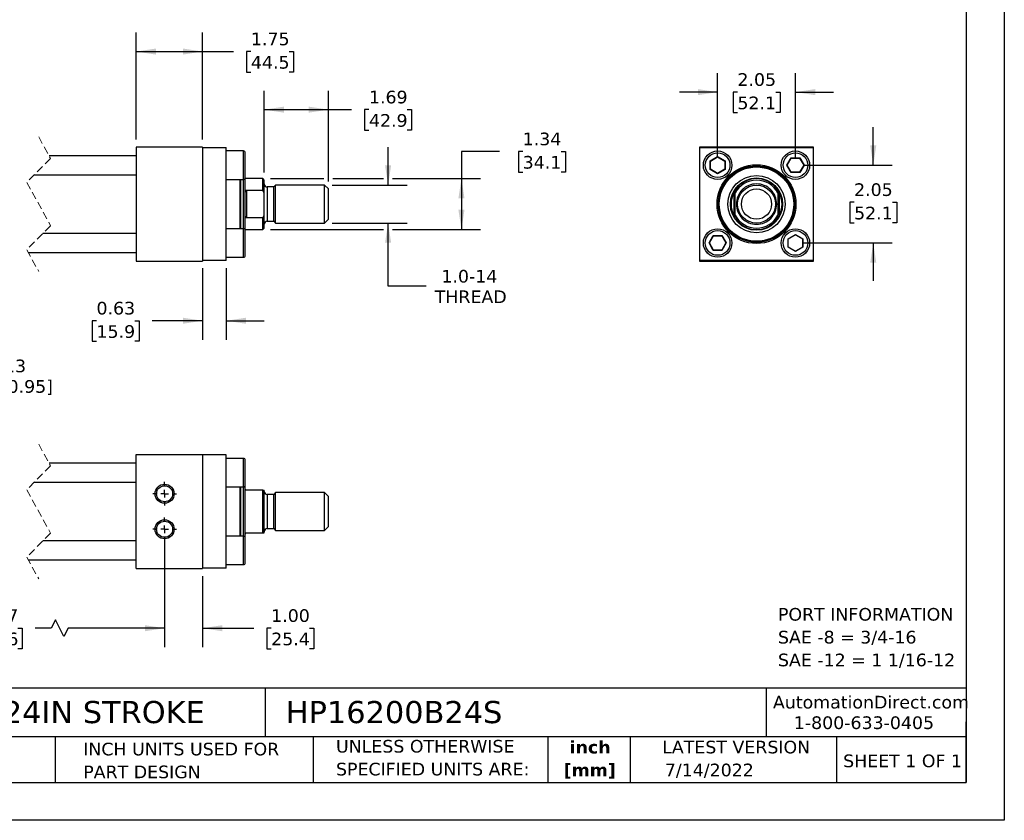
# Model space of a CAD drawing. Header units: inches. Extents: x 0 to 44, y 0 to 34.
# Tile 2 of 3: x 18.1 to 44, y 0 to 21.1. Entities that reach past the tile are written whole.
import ezdxf

# ---------------------------------------------------------------- set-up
doc = ezdxf.new("R2010")
doc.units = ezdxf.units.IN
doc.header["$LTSCALE"] = 4
doc.header["$MEASUREMENT"] = 0
for name, pattern in [('SLD-Center', [0.75, 0.6, -0.05, 0.05, -0.05]), ('SLD-Dashed', [0.075, 0.05, -0.025]), ('SLD-Solid', [0])]:
    doc.linetypes.add(name, pattern=pattern)
doc.layers.add('CENTER', color=40, linetype='SLD-Center')
doc.layers.add('DIMENSIONS', color=140, linetype='SLD-Solid', lineweight=25)
doc.layers.add('TEXT', color=140, linetype='SLD-Solid', lineweight=25)
doc.styles.add('SLDTEXTSTYLE0', font='VERDANA.TTF')
doc.styles.add('SLDTEXTSTYLE1', font='VERDANAB.TTF')
doc.dimstyles.new('SLDDIMSTYLE1', dxfattribs={"dimtxt": 0.339844, "dimasz": 0.52, "dimexe": 0, "dimexo": 0.0625, "dimgap": 0.084961, "dimtad": 0, "dimtih": 1, "dimtoh": 1, "dimrnd": 1e-09, "dimzin": 12, "dimdsep": 46, "dimtxsty": 'SLDTEXTSTYLE0', "dimsah": 1, "dimcen": 0.09, "dimadec": 0, "dimazin": 3, "dimtfac": 1, "dimtofl": 0, "dimtmove": 0, "dimatfit": 3, "dimfxl": 0, "dimfrac": 2, "dimtolj": 1, "dimtzin": 12, "dimarcsym": 0})
doc.dimstyles.new('SLDDIMSTYLE2', dxfattribs={"dimtxt": 0.339844, "dimasz": 0.52, "dimexe": 0, "dimexo": 0.0625, "dimgap": 0.084961, "dimtad": 0, "dimtih": 1, "dimtoh": 1, "dimrnd": 1e-09, "dimzin": 12, "dimdsep": 46, "dimtxsty": 'SLDTEXTSTYLE0', "dimsah": 1, "dimcen": 0.09, "dimadec": 0, "dimazin": 3, "dimtfac": 1, "dimtmove": 0, "dimatfit": 0, "dimfxl": 0, "dimfrac": 2, "dimtolj": 1, "dimtzin": 12, "dimarcsym": 0})
doc.dimstyles.new('SLDDIMSTYLE3', dxfattribs={"dimtxt": 0.339844, "dimasz": 0.52, "dimexe": 0, "dimexo": 0.0625, "dimgap": 0.084961, "dimtad": 0, "dimtih": 1, "dimtoh": 1, "dimrnd": 1e-09, "dimdsep": 46, "dimtxsty": 'SLDTEXTSTYLE0', "dimsah": 1, "dimcen": 0.09, "dimadec": 0, "dimazin": 2, "dimtfac": 1, "dimtmove": 0, "dimatfit": 0, "dimfxl": 0, "dimfrac": 2, "dimtolj": 1, "dimtzin": 12, "dimarcsym": 0})
doc.dimstyles.new('SLDDIMSTYLE4', dxfattribs={"dimtxt": 0.339844, "dimasz": 0.52, "dimexe": 0, "dimexo": 0.0625, "dimgap": 0.084961, "dimtad": 0, "dimtih": 1, "dimtoh": 1, "dimrnd": 1e-09, "dimzin": 4, "dimdsep": 46, "dimtxsty": 'SLDTEXTSTYLE0', "dimsah": 1, "dimcen": 0.09, "dimadec": 0, "dimazin": 1, "dimtfac": 1, "dimtmove": 0, "dimatfit": 0, "dimfxl": 0, "dimfrac": 2, "dimtolj": 1, "dimtzin": 12, "dimarcsym": 0})
doc.dimstyles.new('SLDDIMSTYLE6', dxfattribs={"dimtxt": 0.339844, "dimasz": 0.52, "dimexe": 0, "dimexo": 0.0625, "dimgap": 0.084961, "dimtad": 0, "dimtih": 1, "dimtoh": 1, "dimrnd": 1e-09, "dimzin": 12, "dimdsep": 46, "dimtxsty": 'SLDTEXTSTYLE0', "dimsah": 1, "dimcen": 0, "dimadec": 0, "dimazin": 3, "dimtfac": 1, "dimtofl": 0, "dimtmove": 0, "dimatfit": 3, "dimfxl": 0, "dimfrac": 2, "dimtolj": 1, "dimtzin": 12, "dimarcsym": 0})

# ---------------------------------------------------------------- blocks, each defined once
blk = doc.blocks.new('SW_NOTE_0')
at = {"layer": 'TEXT', "color": 0, "char_height": 0.33333, "attachment_point": 1, "style": 'SLDTEXTSTYLE0'}
for s, insert in [('PORT INFORMATION', (0, 0.423)), ('SAE -8 = 3/4-16', (0, -0.179)), ('SAE -12 = 1 1/16-12', (0, -0.78))]:
    blk.add_mtext(s, dxfattribs=dict(at, insert=insert))
blk = doc.blocks.new('SW_NOTE_0_1')
at = {"layer": 'TEXT', "color": 0, "char_height": 0.3333, "attachment_point": 2, "style": 'SLDTEXTSTYLE1'}
for s, insert in [('inch', (0.5, 0.423)), ('[mm]', (0.489, -0.179))]:
    blk.add_mtext(s, dxfattribs=dict(at, insert=insert))
blk = doc.blocks.new('SW_NOTE_0_2')
at = {"layer": 'TEXT', "color": 0, "char_height": 0.33333, "attachment_point": 1, "style": 'SLDTEXTSTYLE0'}
for s, insert in [('UNLESS OTHERWISE ', (0, 0.423)), ('SPECIFIED UNITS ARE:', (0, -0.179))]:
    blk.add_mtext(s, dxfattribs=dict(at, insert=insert))
blk = doc.blocks.new('SW_NOTE_0_6')
at = {"layer": 'TEXT', "color": 0, "char_height": 0.33333, "attachment_point": 1, "style": 'SLDTEXTSTYLE0'}
for s, insert in [('INCH UNITS USED FOR ', (0, 0.423)), ('PART DESIGN', (0, -0.179))]:
    blk.add_mtext(s, dxfattribs=dict(at, insert=insert))
blk = doc.blocks.new('_D_1')
at = {"layer": 'DIMENSIONS'}
for p, q in [((21.131, 17.94), (21.131, 20.76)), ((22.881, 17.94), (22.881, 20.76)), ((21.131, 20.26), (22.881, 20.26)), ((22.881, 20.26), (23.693, 20.26)), ((24.154, 20.26), (24.04, 20.26)), ((24.04, 20.26), (24.04, 19.72)), ((25.164, 20.26), (25.278, 20.26)), ((25.278, 20.26), (25.278, 19.72)), ((24.04, 19.72), (24.154, 19.72)), ((25.278, 19.72), (25.164, 19.72))]:
    blk.add_line(p, q, dxfattribs=at)
for points in [[(21.131, 20.26), (21.651, 20.18), (21.651, 20.34)], [(22.881, 20.26), (22.361, 20.34), (22.361, 20.18)]]:
    blk.add_solid(points, dxfattribs=at)
at = {"layer": 'DIMENSIONS', "char_height": 0.3333, "attachment_point": 1, "style": 'SLDTEXTSTYLE0'}
for s, insert in [('1.75', (24.154, 20.759)), ('44.5', (24.154, 20.143))]:
    blk.add_mtext(s, dxfattribs=dict(at, insert=insert))
blk = doc.blocks.new('_D_2')
at = {"layer": 'DIMENSIONS'}
for p, q in [((24.506, 17.072), (24.506, 19.229)), ((26.194, 16.838), (26.194, 19.229)), ((24.506, 18.729), (26.194, 18.729)), ((26.194, 18.729), (26.803, 18.729)), ((27.264, 18.729), (27.149, 18.729)), ((27.149, 18.729), (27.149, 18.189)), ((28.273, 18.729), (28.388, 18.729)), ((28.388, 18.729), (28.388, 18.189)), ((27.149, 18.189), (27.264, 18.189)), ((28.388, 18.189), (28.273, 18.189))]:
    blk.add_line(p, q, dxfattribs=at)
for points in [[(24.506, 18.729), (25.026, 18.649), (25.026, 18.809)], [(26.194, 18.729), (25.674, 18.809), (25.674, 18.649)]]:
    blk.add_solid(points, dxfattribs=at)
at = {"layer": 'DIMENSIONS', "char_height": 0.3333, "attachment_point": 1, "style": 'SLDTEXTSTYLE0'}
for s, insert in [('1.69', (27.264, 19.228)), ('42.9', (27.264, 18.612))]:
    blk.add_mtext(s, dxfattribs=dict(at, insert=insert))
blk = doc.blocks.new('_D_3')
at = {"layer": 'DIMENSIONS'}
for p, q in [((27.768, 16.74), (27.768, 17.74)), ((26.292, 16.74), (28.268, 16.74)), ((26.292, 15.74), (28.268, 15.74)), ((27.768, 14.081), (27.768, 15.74)), ((28.768, 14.081), (27.768, 14.081))]:
    blk.add_line(p, q, dxfattribs=at)
for points in [[(27.768, 16.74), (27.848, 17.26), (27.688, 17.26)], [(27.768, 15.74), (27.688, 15.22), (27.848, 15.22)]]:
    blk.add_solid(points, dxfattribs=at)
at = {"layer": 'DIMENSIONS', "char_height": 0.3333, "attachment_point": 1, "style": 'SLDTEXTSTYLE0'}
for s, insert in [('1.0-14', (29.172, 14.505)), ('THREAD', (28.997, 13.965))]:
    blk.add_mtext(s, dxfattribs=dict(at, insert=insert))
blk = doc.blocks.new('_D_4')
at = {"layer": 'DIMENSIONS'}
for p, q in [((30.7, 17.625), (29.7, 17.625)), ((29.7, 17.625), (29.7, 16.912)), ((31.313, 17.625), (31.199, 17.625)), ((31.199, 17.625), (31.199, 17.085)), ((32.323, 17.625), (32.437, 17.625)), ((32.437, 17.625), (32.437, 17.085)), ((24.667, 16.912), (26.074, 16.912)), ((26.314, 16.912), (27.648, 16.912)), ((27.888, 16.912), (30.2, 16.912)), ((29.7, 16.912), (29.7, 15.569)), ((31.199, 17.085), (31.313, 17.085)), ((32.437, 17.085), (32.323, 17.085)), ((24.667, 15.569), (27.648, 15.569)), ((27.888, 15.569), (30.2, 15.569))]:
    blk.add_line(p, q, dxfattribs=at)
for points in [[(29.7, 16.912), (29.62, 16.392), (29.78, 16.392)], [(29.7, 15.569), (29.78, 16.089), (29.62, 16.089)]]:
    blk.add_solid(points, dxfattribs=at)
at = {"layer": 'DIMENSIONS', "char_height": 0.3333, "attachment_point": 1, "style": 'SLDTEXTSTYLE0'}
for s, insert in [('1.34', (31.313, 18.124)), ('34.1', (31.313, 17.508))]:
    blk.add_mtext(s, dxfattribs=dict(at, insert=insert))
blk = doc.blocks.new('_D_5')
at = {"layer": 'DIMENSIONS'}
for p, q in [((22.881, 14.55), (22.881, 12.666)), ((23.506, 14.55), (23.506, 12.666)), ((20.086, 13.166), (19.972, 13.166)), ((19.972, 13.166), (19.972, 12.625)), ((21.096, 13.166), (21.21, 13.166)), ((21.21, 13.166), (21.21, 12.625)), ((22.881, 13.166), (21.556, 13.166)), ((23.506, 13.166), (24.506, 13.166)), ((19.972, 12.625), (20.086, 12.625)), ((21.21, 12.625), (21.096, 12.625))]:
    blk.add_line(p, q, dxfattribs=at)
for points in [[(22.881, 13.166), (22.361, 13.246), (22.361, 13.086)], [(23.506, 13.166), (24.026, 13.086), (24.026, 13.246)]]:
    blk.add_solid(points, dxfattribs=at)
at = {"layer": 'DIMENSIONS', "char_height": 0.3333, "attachment_point": 1, "style": 'SLDTEXTSTYLE0'}
for s, insert in [('0.63', (20.086, 13.665)), ('15.9', (20.086, 13.049))]:
    blk.add_mtext(s, dxfattribs=dict(at, insert=insert))
blk = doc.blocks.new('_D_6')
at = {"layer": 'DIMENSIONS'}
for p, q in [((36.448, 17.465), (36.448, 19.691)), ((38.498, 17.465), (38.498, 19.691)), ((36.448, 19.191), (35.448, 19.191)), ((36.97, 19.191), (36.856, 19.191)), ((36.856, 19.191), (36.856, 18.651)), ((37.98, 19.191), (38.094, 19.191)), ((38.094, 19.191), (38.094, 18.651)), ((38.498, 19.191), (39.498, 19.191)), ((36.856, 18.651), (36.97, 18.651)), ((38.094, 18.651), (37.98, 18.651))]:
    blk.add_line(p, q, dxfattribs=at)
for points in [[(36.448, 19.191), (35.928, 19.271), (35.928, 19.111)], [(38.498, 19.191), (39.018, 19.111), (39.018, 19.271)]]:
    blk.add_solid(points, dxfattribs=at)
at = {"layer": 'DIMENSIONS', "char_height": 0.3333, "attachment_point": 1, "style": 'SLDTEXTSTYLE0'}
for s, insert in [('2.05', (36.97, 19.69)), ('52.1', (36.97, 19.074))]:
    blk.add_mtext(s, dxfattribs=dict(at, insert=insert))
blk = doc.blocks.new('_D_7')
at = {"layer": 'DIMENSIONS'}
for p, q in [((40.548, 17.265), (40.548, 18.265)), ((38.698, 17.265), (41.048, 17.265)), ((40.043, 16.288), (39.929, 16.288)), ((39.929, 16.288), (39.929, 15.748)), ((41.053, 16.288), (41.167, 16.288)), ((41.167, 16.288), (41.167, 15.748)), ((39.929, 15.748), (40.043, 15.748)), ((41.167, 15.748), (41.053, 15.748)), ((38.698, 15.215), (41.048, 15.215)), ((40.548, 15.215), (40.548, 14.215))]:
    blk.add_line(p, q, dxfattribs=at)
for points in [[(40.548, 17.265), (40.628, 17.785), (40.468, 17.785)], [(40.548, 15.215), (40.468, 14.695), (40.628, 14.695)]]:
    blk.add_solid(points, dxfattribs=at)
at = {"layer": 'DIMENSIONS', "char_height": 0.3333, "attachment_point": 1, "style": 'SLDTEXTSTYLE0'}
for s, insert in [('2.05', (40.043, 16.788)), ('52.1', (40.043, 16.171))]:
    blk.add_mtext(s, dxfattribs=dict(at, insert=insert))
blk = doc.blocks.new('_D_19')
at = {"layer": 'DIMENSIONS'}
for p, q in [((13.296, 7.469), (13.296, 4.563)), ((21.881, 7.47), (21.881, 4.563)), ((19.005, 5.286), (18.894, 5.063)), ((19.227, 4.841), (19.005, 5.286)), ((13.296, 5.063), (16.259, 5.063)), ((16.719, 5.063), (16.605, 5.063)), ((16.605, 5.063), (16.605, 4.523)), ((18.012, 5.063), (18.126, 5.063)), ((18.126, 5.063), (18.126, 4.523)), ((18.894, 5.063), (18.472, 5.063)), ((19.338, 5.063), (19.227, 4.841)), ((21.881, 5.063), (19.338, 5.063)), ((16.605, 4.523), (16.719, 4.523)), ((18.126, 4.523), (18.012, 4.523))]:
    blk.add_line(p, q, dxfattribs=at)
for points in [[(13.296, 5.063), (13.816, 4.983), (13.816, 5.143)], [(21.881, 5.063), (21.361, 5.143), (21.361, 4.983)]]:
    blk.add_solid(points, dxfattribs=at)
at = {"layer": 'DIMENSIONS', "char_height": 0.3333, "attachment_point": 1, "style": 'SLDTEXTSTYLE0'}
for s, insert in [('26.87', (16.719, 5.563)), ('682.6', (16.719, 4.947))]:
    blk.add_mtext(s, dxfattribs=dict(at, insert=insert))
blk = doc.blocks.new('_D_20')
at = {"layer": 'DIMENSIONS'}
for p, q in [((21.881, 7.47), (21.881, 4.563)), ((22.881, 6.438), (22.881, 4.563)), ((21.881, 5.063), (20.881, 5.063)), ((22.881, 5.063), (24.227, 5.063)), ((24.688, 5.063), (24.573, 5.063)), ((24.573, 5.063), (24.573, 4.523)), ((25.697, 5.063), (25.812, 5.063)), ((25.812, 5.063), (25.812, 4.523)), ((24.573, 4.523), (24.688, 4.523)), ((25.812, 4.523), (25.697, 4.523))]:
    blk.add_line(p, q, dxfattribs=at)
for points in [[(21.881, 5.063), (21.361, 5.143), (21.361, 4.983)], [(22.881, 5.063), (23.401, 4.983), (23.401, 5.143)]]:
    blk.add_solid(points, dxfattribs=at)
at = {"layer": 'DIMENSIONS', "char_height": 0.3333, "attachment_point": 1, "style": 'SLDTEXTSTYLE0'}
for s, insert in [('1.00', (24.688, 5.563)), ('25.4', (24.688, 4.947))]:
    blk.add_mtext(s, dxfattribs=dict(at, insert=insert))
blk = doc.blocks.new('SW_SYMBOL_HOLE_DEPTH')
at = {"layer": 'DIMENSIONS', "color": 0}
for p, q in [((0, 137.8), (126, 137.8)), ((63, 137.8), (63, 11.8)), ((15.7, 87.4), (63, 11.8)), ((110.2, 87.4), (63, 11.8))]:
    blk.add_line(p, q, dxfattribs=at)
blk = doc.blocks.new('_D_21')
at = {"layer": 'DIMENSIONS'}
for p, q in [((13.421, 8.824), (14.936, 11.448)), ((14.936, 11.448), (15.811, 11.448))]:
    blk.add_line(p, q, dxfattribs=at)
blk.add_solid([(13.421, 8.824), (13.75, 9.234), (13.611, 9.314)], dxfattribs=at)
at = {"layer": 'DIMENSIONS', "xscale": 0.002688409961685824, "yscale": 0.002688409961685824, "zscale": 0.002688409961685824}
blk.add_blockref('SW_SYMBOL_HOLE_DEPTH', (16.061, 11.223), dxfattribs=at)
at = {"layer": 'DIMENSIONS', "char_height": 0.3333, "attachment_point": 1, "style": 'SLDTEXTSTYLE0'}
for s, insert in [('1/2-13', (16.748, 12.142)), ('0.38[0.95]', (16.547, 11.602)), ('X4', (17.222, 11.062))]:
    blk.add_mtext(s, dxfattribs=dict(at, insert=insert))
blk = doc.blocks.new('SW_CENTERMARKSYMBOL_6')
at = {"layer": 'CENTER', "color": 0}
for p, q in [((0, 0.2), (0, 0.311)), ((-0.2, 0), (-0.311, 0)), ((0, 0), (-0.1, 0)), ((0, 0), (0, 0.1)), ((0, 0), (0, -0.1)), ((0, 0), (0.1, 0)), ((0.2, 0), (0.311, 0)), ((0, -0.2), (0, -0.311))]:
    blk.add_line(p, q, dxfattribs=at)
blk = doc.blocks.new('SW_CENTERMARKSYMBOL_7')
at = {"layer": 'CENTER', "color": 0}
for p, q in [((0, 0.2), (0, 0.311)), ((-0.2, 0), (-0.311, 0)), ((0, 0), (-0.1, 0)), ((0, 0), (0, 0.1)), ((0, 0), (0, -0.1)), ((0, 0), (0.1, 0)), ((0.2, 0), (0.311, 0)), ((0, -0.2), (0, -0.311))]:
    blk.add_line(p, q, dxfattribs=at)

msp = doc.modelspace()

# ---------------------------------------------------------------- linework, layer by layer
at = {"color": 7, "linetype": 'SLD-Solid'}
for p, q in [((44, 34), (44, 0)), ((44, 0), (0, 0))]:
    msp.add_line(p, q, dxfattribs=at)
at = {"color": 7, "linetype": 'SLD-Dashed', "lineweight": 18}
for p, q in [((18.563, 18.015), (18.878, 17.443)), ((18.878, 17.443), (18.248, 16.813)), ((18.248, 16.813), (18.878, 15.668)), ((18.878, 15.668), (18.248, 15.038)), ((18.248, 15.038), (18.563, 14.465)), ((18.563, 9.913), (18.878, 9.341)), ((18.878, 9.341), (18.248, 8.711)), ((18.248, 8.711), (18.878, 7.566)), ((18.878, 7.566), (18.248, 6.936)), ((18.248, 6.936), (18.563, 6.363))]:
    msp.add_line(p, q, dxfattribs=at)
for p, q in [((21.131, 17.74), (21.131, 14.74)), ((22.881, 17.74), (21.131, 17.74)), ((22.881, 17.74), (22.881, 14.74)), ((22.881, 17.73), (23.506, 17.73)), ((23.506, 14.75), (23.506, 17.73)), ((23.956, 17.64), (23.506, 17.64)), ((23.956, 16.89), (23.956, 17.64)), ((35.973, 17.74), (35.973, 14.74)), ((38.973, 17.74), (35.973, 17.74)), ((35.983, 14.75), (35.983, 17.73)), ((35.983, 17.73), (38.963, 17.73)), ((38.963, 17.73), (38.963, 14.75)), ((38.973, 14.74), (38.973, 17.74)), ((21.131, 17.515), (18.838, 17.515)), ((24.006, 16.94), (24.006, 17.59)), ((36.253, 17.378), (36.448, 17.491)), ((36.253, 17.152), (36.253, 17.378)), ((36.253, 17.378), (36.261, 17.374)), ((36.261, 17.374), (36.448, 17.482)), ((36.448, 17.491), (36.644, 17.378)), ((36.448, 17.491), (36.448, 17.482)), ((36.448, 17.482), (36.636, 17.374)), ((36.644, 17.378), (36.636, 17.374)), ((36.644, 17.378), (36.644, 17.152)), ((38.273, 17.265), (38.385, 17.461)), ((38.282, 17.265), (38.39, 17.453)), ((38.385, 17.461), (38.611, 17.461)), ((38.39, 17.453), (38.385, 17.461)), ((38.39, 17.453), (38.607, 17.453)), ((38.611, 17.461), (38.607, 17.453)), ((38.607, 17.453), (38.715, 17.265)), ((38.611, 17.461), (38.724, 17.265)), ((36.261, 17.157), (36.253, 17.152)), ((36.448, 17.04), (36.253, 17.152)), ((36.261, 17.157), (36.261, 17.374)), ((36.448, 17.049), (36.261, 17.157)), ((36.636, 17.157), (36.448, 17.049)), ((36.644, 17.152), (36.448, 17.04)), ((36.636, 17.374), (36.636, 17.157)), ((36.644, 17.152), (36.636, 17.157)), ((38.385, 17.07), (38.273, 17.265)), ((38.273, 17.265), (38.282, 17.265)), ((38.39, 17.078), (38.282, 17.265)), ((38.715, 17.265), (38.607, 17.078)), ((38.724, 17.265), (38.611, 17.07)), ((38.724, 17.265), (38.715, 17.265)), ((18.451, 17.015), (21.131, 17.015)), ((23.506, 16.89), (23.956, 16.89)), ((23.868, 15.59), (23.868, 16.89)), ((23.888, 15.59), (23.888, 16.89)), ((23.962, 16.24), (23.962, 16.891)), ((24.006, 16.912), (23.999, 16.915)), ((24.467, 16.912), (24.006, 16.912)), ((24.006, 16.554), (24.006, 16.912)), ((24.506, 16.872), (24.467, 16.912)), ((24.467, 16.607), (24.467, 16.912)), ((24.506, 16.529), (24.506, 16.872)), ((36.448, 17.04), (36.448, 17.049)), ((38.385, 17.07), (38.39, 17.078)), ((38.611, 17.07), (38.385, 17.07)), ((38.607, 17.078), (38.39, 17.078)), ((38.611, 17.07), (38.607, 17.078)), ((24.037, 16.607), (24.037, 15.874)), ((24.037, 16.607), (24.467, 16.607)), ((24.506, 16.529), (24.467, 16.607)), ((24.756, 16.692), (24.586, 16.692)), ((24.586, 16.692), (24.586, 16.24)), ((24.805, 16.74), (24.756, 16.692)), ((24.756, 16.24), (24.756, 16.692)), ((26.092, 16.74), (24.805, 16.74)), ((24.805, 15.74), (24.805, 16.74)), ((26.194, 16.638), (26.092, 16.74)), ((26.092, 16.24), (26.092, 16.74)), ((26.194, 16.24), (26.194, 16.638)), ((24.006, 15.927), (24.006, 16.554)), ((24.506, 15.952), (24.506, 16.529)), ((36.88, 15.927), (36.88, 16.554)), ((36.911, 15.952), (36.911, 16.529)), ((38.036, 16.529), (38.036, 15.952)), ((38.067, 16.554), (38.067, 15.927)), ((23.962, 15.59), (23.962, 16.24)), ((24.586, 16.24), (24.586, 15.789)), ((24.756, 15.789), (24.756, 16.24)), ((26.092, 15.74), (26.092, 16.24)), ((26.194, 15.842), (26.194, 16.24)), ((24.006, 15.569), (24.006, 15.927)), ((24.467, 15.874), (24.037, 15.874)), ((24.467, 15.874), (24.506, 15.952)), ((24.467, 15.569), (24.467, 15.874)), ((24.506, 15.608), (24.506, 15.952)), ((26.092, 15.74), (26.194, 15.842)), ((23.956, 15.59), (23.506, 15.59)), ((23.956, 14.84), (23.956, 15.59)), ((23.999, 15.566), (24.006, 15.569)), ((24.006, 15.569), (24.467, 15.569)), ((24.467, 15.569), (24.506, 15.608)), ((24.586, 15.789), (24.756, 15.789)), ((24.756, 15.789), (24.805, 15.74)), ((24.805, 15.74), (26.092, 15.74)), ((21.131, 15.465), (18.676, 15.465)), ((24.006, 15.215), (24.006, 15.54)), ((36.223, 15.215), (36.335, 15.411)), ((36.232, 15.215), (36.34, 15.403)), ((36.335, 15.411), (36.561, 15.411)), ((36.335, 15.411), (36.34, 15.403)), ((36.34, 15.403), (36.557, 15.403)), ((36.561, 15.411), (36.557, 15.403)), ((36.557, 15.403), (36.665, 15.215)), ((36.561, 15.411), (36.674, 15.215)), ((38.303, 15.328), (38.498, 15.441)), ((38.303, 15.102), (38.303, 15.328)), ((38.303, 15.328), (38.311, 15.324)), ((38.311, 15.324), (38.498, 15.432)), ((38.311, 15.107), (38.311, 15.324)), ((38.498, 15.441), (38.694, 15.328)), ((38.498, 15.441), (38.498, 15.432)), ((38.498, 15.432), (38.686, 15.324)), ((38.686, 15.324), (38.694, 15.328)), ((38.686, 15.324), (38.686, 15.107)), ((38.694, 15.328), (38.694, 15.102)), ((24.006, 14.89), (24.006, 15.215)), ((36.335, 15.02), (36.223, 15.215)), ((36.223, 15.215), (36.232, 15.215)), ((36.34, 15.028), (36.232, 15.215)), ((36.665, 15.215), (36.557, 15.028)), ((36.674, 15.215), (36.561, 15.02)), ((36.674, 15.215), (36.665, 15.215)), ((38.303, 15.102), (38.311, 15.107)), ((38.498, 14.99), (38.303, 15.102)), ((38.498, 14.999), (38.311, 15.107)), ((38.686, 15.107), (38.498, 14.999)), ((38.694, 15.102), (38.498, 14.99)), ((38.694, 15.102), (38.686, 15.107)), ((18.288, 14.965), (21.131, 14.965)), ((23.506, 14.84), (23.956, 14.84)), ((36.335, 15.02), (36.34, 15.028)), ((36.561, 15.02), (36.335, 15.02)), ((36.557, 15.028), (36.34, 15.028)), ((36.557, 15.028), (36.561, 15.02)), ((38.498, 14.99), (38.498, 14.999)), ((21.131, 14.74), (22.881, 14.74)), ((23.506, 14.75), (22.881, 14.75)), ((35.973, 14.74), (38.973, 14.74)), ((38.963, 14.75), (35.983, 14.75)), ((21.131, 6.638), (21.131, 9.638)), ((21.131, 9.638), (22.881, 9.638)), ((22.881, 9.638), (22.881, 6.638)), ((23.506, 9.628), (22.881, 9.628)), ((23.506, 6.648), (23.506, 9.628)), ((21.131, 9.413), (18.838, 9.413)), ((23.956, 9.538), (23.506, 9.538)), ((23.956, 8.788), (23.956, 9.538)), ((24.006, 8.838), (24.006, 9.488)), ((18.451, 8.913), (21.131, 8.913)), ((23.506, 8.788), (23.956, 8.788)), ((23.868, 8.138), (23.868, 8.788)), ((23.888, 7.488), (23.888, 8.788)), ((23.962, 7.488), (23.962, 8.789)), ((24.006, 8.81), (23.999, 8.812)), ((24.006, 8.732), (24.006, 8.81)), ((24.006, 7.545), (24.006, 8.732)), ((24.467, 8.701), (24.037, 8.701)), ((24.467, 7.576), (24.467, 8.701)), ((24.467, 8.701), (24.506, 8.701)), ((24.506, 7.576), (24.506, 8.701)), ((24.756, 8.59), (24.586, 8.59)), ((24.586, 8.59), (24.586, 7.687)), ((24.805, 8.638), (24.756, 8.59)), ((24.756, 7.687), (24.756, 8.59)), ((26.092, 8.638), (24.805, 8.638)), ((24.805, 7.638), (24.805, 8.638)), ((26.194, 8.536), (26.092, 8.638)), ((26.092, 7.638), (26.092, 8.638)), ((26.194, 7.74), (26.194, 8.536)), ((23.868, 7.488), (23.868, 8.138)), ((24.006, 7.467), (24.006, 7.545)), ((24.037, 7.576), (24.467, 7.576)), ((24.467, 7.576), (24.506, 7.576)), ((24.586, 7.687), (24.756, 7.687)), ((24.756, 7.687), (24.805, 7.638)), ((24.805, 7.638), (26.092, 7.638)), ((26.092, 7.638), (26.194, 7.74)), ((21.131, 7.363), (18.676, 7.363)), ((23.956, 7.488), (23.506, 7.488)), ((23.956, 6.738), (23.956, 7.488)), ((23.999, 7.464), (24.006, 7.467)), ((24.006, 7.113), (24.006, 7.438)), ((24.006, 6.788), (24.006, 7.113)), ((18.288, 6.863), (21.131, 6.863)), ((21.131, 6.638), (22.881, 6.638)), ((23.506, 6.648), (22.881, 6.648)), ((23.506, 6.738), (23.956, 6.738))]:
    msp.add_line(p, q)
for centre, radius in [((36.448, 17.265), 0.375), ((38.498, 17.265), 0.375), ((37.473, 16.24), 1.039), ((37.473, 16.24), 1.007), ((37.473, 16.24), 0.999), ((37.473, 16.24), 0.98), ((37.473, 16.24), 0.755), ((37.473, 16.24), 0.688), ((37.473, 16.24), 0.687), ((37.473, 16.24), 0.5), ((37.473, 16.24), 0.398), ((36.448, 15.215), 0.375), ((38.498, 15.215), 0.375), ((21.881, 8.607), 0.25), ((21.881, 8.607), 0.211), ((21.881, 7.67), 0.25), ((21.881, 7.67), 0.211)]:
    msp.add_circle(centre, radius)
for centre, radius, start, end in [((23.956, 17.59), 0.05, 359.9991, 90.0008), ((23.956, 16.94), 0.05, 269.9992, 0.0009), ((37.473, 16.24), 0.672, 33.1044, 146.8956), ((37.473, 16.24), 0.632, 27.1458, 152.8542), ((24.586, 16.772), 0.08, 180.0011, 269.9992), ((37.473, 16.24), 0.671, 152.155, 207.845), ((37.473, 16.24), 0.672, 332.155, 27.845), ((37.473, 16.24), 0.632, 207.1458, 332.8542), ((37.473, 16.24), 0.671, 213.1044, 326.8956), ((23.956, 15.54), 0.05, 359.9991, 90.0008), ((24.586, 15.709), 0.08, 90.0008, 179.9989), ((23.956, 14.89), 0.05, 269.9992, 0.0009), ((23.956, 9.488), 0.05, 359.9991, 90.0008), ((23.956, 8.838), 0.05, 269.9992, 0.0009), ((24.586, 8.67), 0.08, 180.0011, 269.9992), ((24.586, 7.607), 0.08, 90.0008, 179.9989), ((23.956, 7.438), 0.05, 359.9991, 90.0008), ((23.956, 6.788), 0.05, 269.9992, 0.0009)]:
    msp.add_arc(centre, radius, start, end)
for points, knots in [([(36.448, 16.94), (36.362, 16.94), (36.279, 16.975), (36.158, 17.096), (36.123, 17.179), (36.123, 17.352), (36.158, 17.434), (36.279, 17.556), (36.362, 17.59), (36.448, 17.59)], [0, 0, 0, 0, 0.25, 0.25, 0.5, 0.5, 0.75, 0.75, 1, 1, 1, 1]), ([(36.448, 17.59), (36.535, 17.59), (36.617, 17.556), (36.739, 17.434), (36.773, 17.352), (36.773, 17.179), (36.739, 17.096), (36.617, 16.975), (36.535, 16.94), (36.448, 16.94)], [0, 0, 0, 0, 0.25, 0.25, 0.5, 0.5, 0.75, 0.75, 1, 1, 1, 1]), ([(38.173, 17.265), (38.173, 17.352), (38.208, 17.434), (38.329, 17.556), (38.412, 17.59), (38.585, 17.59), (38.667, 17.556), (38.789, 17.434), (38.823, 17.352), (38.823, 17.265)], [0, 0, 0, 0, 0.25, 0.25, 0.5, 0.5, 0.75, 0.75, 1, 1, 1, 1]), ([(38.823, 17.265), (38.823, 17.179), (38.789, 17.096), (38.667, 16.975), (38.585, 16.94), (38.412, 16.94), (38.329, 16.975), (38.208, 17.096), (38.173, 17.179), (38.173, 17.265)], [0, 0, 0, 0, 0.25, 0.25, 0.5, 0.5, 0.75, 0.75, 1, 1, 1, 1]), ([(24.006, 16.554), (24.007, 16.563), (24.008, 16.576), (24.014, 16.592), (24.02, 16.6), (24.027, 16.605), (24.033, 16.607), (24.036, 16.607), (24.037, 16.607)], [0, 0, 0, 0, 0.408029, 0.572057, 0.740903, 0.848441, 0.943703, 1, 1, 1, 1]), ([(36.88, 16.554), (36.883, 16.56), (36.886, 16.565), (36.892, 16.576), (36.895, 16.581), (36.901, 16.591), (36.904, 16.596), (36.908, 16.602), (36.909, 16.604), (36.91, 16.606), (36.911, 16.607), (36.911, 16.607)], [0, 0, 0, 0, 0.25, 0.25, 0.5, 0.5, 0.75, 0.75, 0.875, 0.875, 1, 1, 1, 1]), ([(38.005, 16.24), (38.005, 16.381), (37.949, 16.516), (37.749, 16.716), (37.614, 16.772), (37.332, 16.772), (37.197, 16.716), (36.998, 16.516), (36.942, 16.381), (36.942, 16.24)], [0, 0, 0, 0, 0.25, 0.25, 0.5, 0.5, 0.75, 0.75, 1, 1, 1, 1]), ([(38.036, 16.607), (38.036, 16.607), (38.036, 16.606), (38.038, 16.604), (38.039, 16.602), (38.042, 16.598), (38.043, 16.596), (38.046, 16.591), (38.047, 16.589), (38.052, 16.581), (38.055, 16.576), (38.061, 16.565), (38.064, 16.56), (38.067, 16.554)], [0, 0, 0, 0, 0.125, 0.125, 0.25, 0.25, 0.375, 0.375, 0.5, 0.5, 0.75, 0.75, 1, 1, 1, 1]), ([(36.942, 16.24), (36.942, 16.099), (36.998, 15.964), (37.197, 15.765), (37.332, 15.709), (37.614, 15.709), (37.749, 15.765), (37.949, 15.964), (38.005, 16.099), (38.005, 16.24)], [0, 0, 0, 0, 0.25, 0.25, 0.5, 0.5, 0.75, 0.75, 1, 1, 1, 1]), ([(24.037, 15.874), (24.035, 15.874), (24.031, 15.874), (24.025, 15.877), (24.017, 15.884), (24.009, 15.899), (24.006, 15.915), (24.006, 15.925), (24.006, 15.927)], [0, 0, 0, 0, 0.0892295, 0.1755044, 0.312822, 0.534781, 0.9417221, 1, 1, 1, 1]), ([(36.911, 15.874), (36.911, 15.874), (36.91, 15.874), (36.909, 15.877), (36.908, 15.879), (36.905, 15.883), (36.904, 15.885), (36.901, 15.89), (36.899, 15.892), (36.895, 15.9), (36.892, 15.905), (36.886, 15.916), (36.883, 15.921), (36.88, 15.927)], [0, 0, 0, 0, 0.125, 0.125, 0.25, 0.25, 0.375, 0.375, 0.5, 0.5, 0.75, 0.75, 1, 1, 1, 1]), ([(38.067, 15.927), (38.064, 15.921), (38.061, 15.916), (38.055, 15.905), (38.052, 15.9), (38.046, 15.89), (38.043, 15.885), (38.039, 15.879), (38.038, 15.877), (38.036, 15.874), (38.036, 15.874), (38.036, 15.874)], [0, 0, 0, 0, 0.25, 0.25, 0.5, 0.5, 0.75, 0.75, 0.875, 0.875, 1, 1, 1, 1]), ([(36.123, 15.215), (36.123, 15.302), (36.158, 15.384), (36.279, 15.506), (36.362, 15.54), (36.535, 15.54), (36.617, 15.506), (36.739, 15.384), (36.773, 15.302), (36.773, 15.215)], [0, 0, 0, 0, 0.25, 0.25, 0.5, 0.5, 0.75, 0.75, 1, 1, 1, 1]), ([(38.498, 14.89), (38.412, 14.89), (38.329, 14.925), (38.208, 15.046), (38.173, 15.129), (38.173, 15.302), (38.208, 15.384), (38.329, 15.506), (38.412, 15.54), (38.498, 15.54)], [0, 0, 0, 0, 0.25, 0.25, 0.5, 0.5, 0.75, 0.75, 1, 1, 1, 1]), ([(38.498, 15.54), (38.585, 15.54), (38.667, 15.506), (38.789, 15.384), (38.823, 15.302), (38.823, 15.129), (38.789, 15.046), (38.667, 14.925), (38.585, 14.89), (38.498, 14.89)], [0, 0, 0, 0, 0.25, 0.25, 0.5, 0.5, 0.75, 0.75, 1, 1, 1, 1]), ([(36.773, 15.215), (36.773, 15.129), (36.739, 15.046), (36.617, 14.925), (36.535, 14.89), (36.362, 14.89), (36.279, 14.925), (36.158, 15.046), (36.123, 15.129), (36.123, 15.215)], [0, 0, 0, 0, 0.25, 0.25, 0.5, 0.5, 0.75, 0.75, 1, 1, 1, 1]), ([(24.037, 8.701), (24.035, 8.701), (24.032, 8.701), (24.025, 8.703), (24.018, 8.707), (24.01, 8.715), (24.006, 8.725), (24.006, 8.731), (24.006, 8.732)], [0, 0, 0, 0, 0.122717, 0.236209, 0.400636, 0.625861, 0.957038, 1, 1, 1, 1]), ([(24.006, 7.545), (24.007, 7.55), (24.008, 7.558), (24.015, 7.566), (24.021, 7.571), (24.027, 7.574), (24.033, 7.576), (24.036, 7.576), (24.037, 7.576)], [0, 0, 0, 0, 0.322426, 0.477164, 0.661267, 0.794632, 0.922286, 1, 1, 1, 1])]:
    msp.add_open_spline(points, degree=3, knots=knots)
for points in [[(36.911, 16.529), (36.911, 16.555), (36.911, 16.581), (36.911, 16.607)], [(38.036, 16.607), (38.036, 16.581), (38.036, 16.555), (38.036, 16.529)], [(36.911, 15.874), (36.911, 15.899), (36.911, 15.925), (36.911, 15.952)], [(38.036, 15.874), (38.036, 15.899), (38.036, 15.925), (38.036, 15.952)]]:
    msp.add_open_spline(points, degree=3)
at = {"layer": 'TEXT'}
for p, q in [((43, 33), (43, 1)), ((43, 3.484), (1, 3.484)), ((24.529, 3.484), (24.529, 2.2)), ((37.728, 3.484), (37.728, 2.2)), ((43, 1), (43, 2.6)), ((43, 2.2), (1, 2.2)), ((18.999, 2.2), (18.999, 1)), ((25.792, 2.2), (25.792, 1)), ((31.972, 2.2), (31.972, 1)), ((34.144, 2.2), (34.144, 1)), ((39.582, 2.2), (39.582, 1)), ((1, 1), (43, 1))]:
    msp.add_line(p, q, dxfattribs=at)

# ---------------------------------------------------------------- block references
at = {"layer": 'CENTER'}
for name, p in [('SW_CENTERMARKSYMBOL_7', (21.881, 8.607)), ('SW_CENTERMARKSYMBOL_6', (21.881, 7.67))]:
    msp.add_blockref(name, p, dxfattribs=at)
at = {"layer": 'TEXT'}
for name, p in [('SW_NOTE_0', (38.038, 5.173)), ('SW_NOTE_0_2', (26.395, 1.696)), ('SW_NOTE_0_1', (32.59, 1.673)), ('SW_NOTE_0_6', (19.737, 1.622))]:
    msp.add_blockref(name, p, dxfattribs=at)

# ---------------------------------------------------------------- texts
at = {"layer": 'TEXT', "style": 'SLDTEXTSTYLE0'}
for s, insert, char_height, attachment_point in [('HYDRAULIC CYLINDER: NFPA, 2IN BORE, 24IN STROKE', (1.254, 3.145), 0.58333, 1), ('HP16200B24S', (25.072, 3.145), 0.58333, 1), ('AutomationDirect.com', (37.905, 3.281), 0.33333, 1), ('1-800-633-0405', (38.455, 2.74), 0.33333, 1), ('LATEST VERSION', (36.937, 2.098), 0.33333, 2), ('SHEET 1 OF 1', (39.755, 1.734), 0.33333, 1), ('7/14/2022', (35.057, 1.494), 0.3333, 1)]:
    msp.add_mtext(s, dxfattribs=dict(at, insert=insert, char_height=char_height, attachment_point=attachment_point))

# ---------------------------------------------------------------- dimensions: what is measured, and where the dimension line sits
at = {"layer": 'DIMENSIONS'}
for base, p1, p2, dimstyle, picture, middle in [((21.131, 20.26), (22.881, 17.74), (21.131, 17.74), 'SLDDIMSTYLE1', '_D_1', (24.659, 20.26)), ((38.498, 19.191), (36.448, 17.265), (38.498, 17.265), 'SLDDIMSTYLE2', '_D_6', (37.475, 19.191)), ((26.194, 18.729), (24.506, 16.872), (26.194, 16.638), 'SLDDIMSTYLE1', '_D_2', (27.768, 18.729)), ((22.880937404, 13.165523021), (23.505937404, 14.750326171), (22.880937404, 14.750326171), 'SLDDIMSTYLE3', '_D_5', (20.59072589, 13.165523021)), ((22.881, 5.063), (21.881, 7.67), (22.881, 6.638), 'SLDDIMSTYLE4', '_D_20', (25.193, 5.063))]:
    dim = msp.add_linear_dim(base=base, p1=p1, p2=p2, dimstyle=dimstyle, dxfattribs=at)
    dim.commit()
    dim.dimension.update_dxf_attribs({"geometry": picture, "text_midpoint": middle, "dimtype": 160})
for base, p1, p2, dimstyle, picture, middle in [((40.548, 15.215), (38.498, 17.265), (38.498, 15.215), 'SLDDIMSTYLE2', '_D_7', (40.548, 16.288)), ((29.7, 15.569), (24.467, 16.912), (24.467, 15.569), 'SLDDIMSTYLE1', '_D_4', (29.7, 17.625))]:
    dim = msp.add_linear_dim(base=base, p1=p1, p2=p2, angle=90, dimstyle=dimstyle, dxfattribs=at)
    dim.commit()
    dim.dimension.update_dxf_attribs({"geometry": picture, "text_midpoint": middle, "dimtype": 160})
for base, p1, p2, angle, text, dimstyle, picture, middle in [((27.768, 15.74), (26.092, 16.74), (26.092, 15.74), 90, '1.0-14\\PTHREAD', 'SLDDIMSTYLE2', '_D_3', (27.768, 14.081)), ((21.881, 5.063), (13.296, 7.669), (21.881, 7.67), 0.0005, '26.87', 'SLDDIMSTYLE1', '_D_19', (17.365, 5.063))]:
    dim = msp.add_linear_dim(base=base, p1=p1, p2=p2, angle=angle, text=text, dimstyle=dimstyle, dxfattribs=at)
    dim.commit()
    dim.dimension.update_dxf_attribs({"geometry": picture, "text_midpoint": middle, "dimtype": 160})
dim = msp.add_diameter_dim_2p(p1=(13.171, 8.391), p2=(13.421, 8.824), text='1/2-13\\P{\\fGDT;x}0.38[0.95]\\PX4', dimstyle='SLDDIMSTYLE6', override={"dimpost": '<>'}, dxfattribs=at)
dim.commit()
dim.dimension.update_dxf_attribs({"geometry": '_D_21', "text_midpoint": (17.516, 11.448), "dimtype": 163})

doc.saveas('drawing.dxf')
